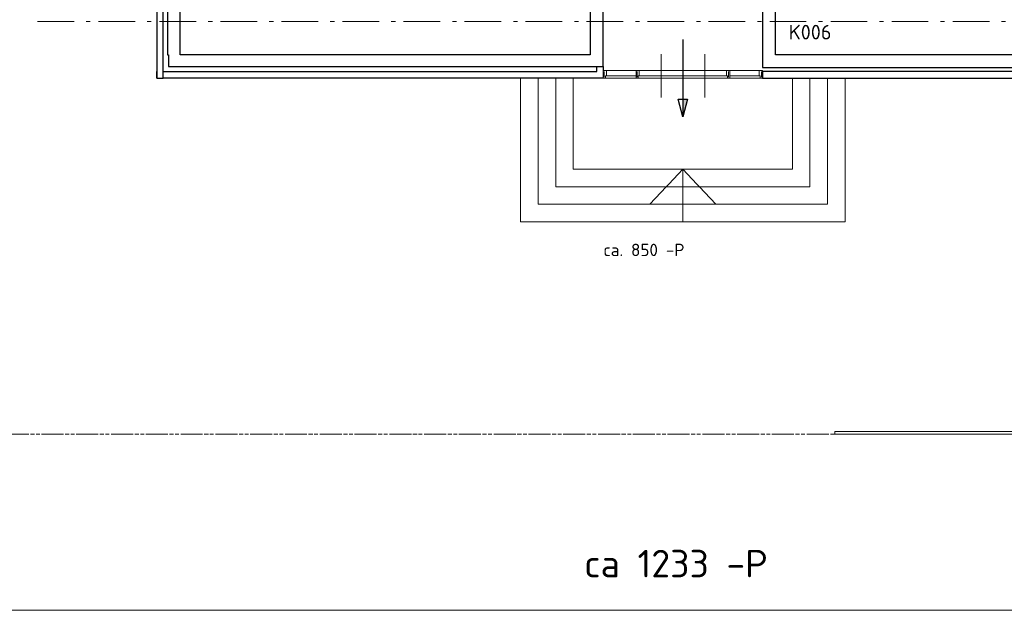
# Model space of a CAD drawing. Header units: millimetres. Extents: x -28579 to 211491, y -26192 to 102706.
# Tile 1 of 48: x -12444 to 4363, y -24184 to -14094. Entities that reach past the tile are written whole.
import ezdxf

# ---------------------------------------------------------------- set-up
doc = ezdxf.new("R2010")
doc.units = ezdxf.units.MM
doc.header["$LTSCALE"] = 100
doc.linetypes.add('STYLE_06', pattern=[1.041641, 0.625, -0.208282, 0.069427, -0.138931])
doc.linetypes.add('STYLE_10', pattern=[5.9375, 3.75, -0.277786, 0.694427, -0.277786, 0.625, -0.3125])
doc.layers.add('AL22FF1-_KALKZANDST', color=2, linetype='Continuous')
doc.layers.add('AL65_BEVEILIGING', color=1, linetype='Continuous')
doc.layers.add('None', color=7, linetype='Continuous', lineweight=5)
doc.styles.add('Tekton Plus Regular', font='isocpeur.ttf')

# ---------------------------------------------------------------- blocks, each defined once
blk = doc.blocks.new('Group-88')
at = {"layer": 'None', "color": 8, "linetype": 'Continuous', "lineweight": 5}
blk.add_line((-54266, -32345), (-54266, -32445), dxfattribs=at)
blk.add_lwpolyline([(-54247, -32445), (-54247, -32460), (-54286, -32460), (-54286, -32421), (-54302, -32421), (-54302, -32330), (-54247, -32330), (-54247, -32345)], dxfattribs=at)
blk = doc.blocks.new('Group-89')
at = {"layer": 'None', "color": 8, "linetype": 'Continuous', "lineweight": 5}
blk.add_line((-54826, -32345), (-54826, -32445), dxfattribs=at)
blk.add_lwpolyline([(-54807, -32445), (-54807, -32460), (-54846, -32460), (-54846, -32421), (-54862, -32421), (-54862, -32330), (-54807, -32330), (-54807, -32345)], dxfattribs=at)
blk = doc.blocks.new('Group-90')
at = {"layer": 'None', "color": 8, "linetype": 'Continuous', "lineweight": 5}
blk.add_line((-56388, -32345), (-56388, -32445), dxfattribs=at)
blk.add_lwpolyline([(-56407, -32445), (-56407, -32460), (-56368, -32460), (-56368, -32421), (-56351, -32421), (-56351, -32330), (-56407, -32330), (-56407, -32345)], dxfattribs=at)
blk = doc.blocks.new('Group-91')
at = {"color": 8, "linetype": 'Continuous', "lineweight": 5}
blk.add_wipeout([(-56967, -32330), (-54247, -32330), (-54247, -32460), (-56967, -32460)], dxfattribs=at).dxf.layer = 'None'
at = {"layer": 'None', "color": 8, "linetype": 'Continuous', "lineweight": 5}
blk.add_line((-56948, -32345), (-56948, -32445), dxfattribs=at)
blk.add_lwpolyline([(-56967, -32330), (-54247, -32330), (-54247, -32460), (-56967, -32460)], close=True, dxfattribs=at)
blk.add_lwpolyline([(-56967, -32445), (-56967, -32460), (-56928, -32460), (-56928, -32421), (-56911, -32421), (-56911, -32330), (-56967, -32330), (-56967, -32345)], dxfattribs=at)
at = {"layer": 'None', "color": 7}
blk.add_blockref('Group-88', (0, 0), dxfattribs=at)
at = {"color": 8, "linetype": 'Continuous', "lineweight": 5}
blk.add_wipeout([(-56407, -32330), (-54807, -32330), (-54807, -32460), (-56407, -32460)], dxfattribs=at).dxf.layer = 'None'
at = {"layer": 'None', "color": 8, "linetype": 'Continuous', "lineweight": 5}
for p, q in [((-55979, -32049), (-55979, -32793)), ((-55234, -32793), (-55234, -32049)), ((-56911, -32421), (-56407, -32421)), ((-56351, -32421), (-55607, -32421)), ((-54862, -32421), (-55607, -32421)), ((-54302, -32421), (-54807, -32421))]:
    blk.add_line(p, q, dxfattribs=at)
blk.add_lwpolyline([(-56407, -32330), (-54807, -32330), (-54807, -32460), (-56407, -32460)], close=True, dxfattribs=at)
at = {"layer": 'None', "color": 7}
for name in ['Group-90', 'Group-89']:
    blk.add_blockref(name, (0, 0), dxfattribs=at)

msp = doc.modelspace()

# ---------------------------------------------------------------- linework, layer by layer
at = {"layer": 'None', "color": 8, "linetype": 'STYLE_10', "lineweight": 5}
msp.add_line((-18009, -21177), (70953, -21177), dxfattribs=at)
at = {"layer": 'None', "color": 8, "linetype": 'Continuous', "lineweight": 5}
msp.add_line((20017, -24184), (-25878, -24184), dxfattribs=at)

# ---------------------------------------------------------------- texts
at = {"layer": 'None', "color": 6, "insert": (-2808, -23150.77297), "char_height": 470.207031, "attachment_point": 1, "line_spacing_factor": 0.976858, "style": 'Tekton Plus Regular'}
msp.add_mtext('ca 1233 -P', dxfattribs=at)

# ---------------------------------------------------------------- wipeouts: each hides what was drawn before it
at = {"color": 8, "linetype": 'Continuous', "lineweight": 5}
for points in [[(-2484, -14978), (236, -14978), (236, -15092), (-2484, -15092)], [(-2481, -18212.44), (-1084.97989, -18212.44), (-1084.97989, -17869), (-2481, -17869)]]:
    msp.add_wipeout(points, dxfattribs=at).dxf.layer = 'None'

# ---------------------------------------------------------------- next in the draw order: linework, layer by layer
at = {"layer": 'None', "color": 8, "linetype": 'Continuous', "lineweight": 5}
msp.add_lwpolyline([(-2484, -14978), (236, -14978), (236, -15092), (-2484, -15092)], close=True, dxfattribs=at)

# ---------------------------------------------------------------- next in the draw order: texts
at = {"layer": 'None', "color": 8, "insert": (-2481, -17921.14703), "char_height": 211.792969, "attachment_point": 1, "line_spacing_factor": 0.976858, "style": 'Tekton Plus Regular'}
msp.add_mtext('ca. 850 -P', dxfattribs=at)

# ---------------------------------------------------------------- next in the draw order: wipeouts: each hides what was drawn before it
at = {"color": 8, "linetype": 'Continuous', "lineweight": 5}
msp.add_wipeout([(1468, -21127), (70953, -21127), (70953, -21177), (1468, -21177)], dxfattribs=at).dxf.layer = 'None'

# ---------------------------------------------------------------- next in the draw order: linework, layer by layer
at = {"layer": 'None', "color": 8, "linetype": 'Continuous', "lineweight": 5}
msp.add_lwpolyline([(1468, -21127), (70953, -21127), (70953, -21177), (1468, -21177)], close=True, dxfattribs=at)

# ---------------------------------------------------------------- next in the draw order: wipeouts: each hides what was drawn before it
at = {"color": 8, "linetype": 'Continuous', "lineweight": 5}
msp.add_wipeout([(-2994, -15092), (746, -15092), (746, -16647), (-2994, -16647)], dxfattribs=at).dxf.layer = 'None'

# ---------------------------------------------------------------- next in the draw order: linework, layer by layer
at = {"layer": 'None', "color": 8, "linetype": 'Continuous', "lineweight": 5}
msp.add_lwpolyline([(-2994, -15092), (746, -15092), (746, -16647), (-2994, -16647)], close=True, dxfattribs=at)

# ---------------------------------------------------------------- next in the draw order: wipeouts: each hides what was drawn before it
at = {"color": 8, "linetype": 'Continuous', "lineweight": 5}
msp.add_wipeout([(-3894, -15092), (-2994, -15092), (-2994, -16647), (746, -16647), (746, -15092), (1646, -15092), (1646, -16647), (1646, -17547), (-3894, -17547), (-3894, -16647)], dxfattribs=at).dxf.layer = 'None'

# ---------------------------------------------------------------- next in the draw order: linework, layer by layer
at = {"layer": 'None', "color": 8, "linetype": 'Continuous', "lineweight": 5}
msp.add_lwpolyline([(-3894, -15092), (-2994, -15092), (-2994, -16647), (746, -16647), (746, -15092), (1646, -15092), (1646, -16647), (1646, -17547), (-3894, -17547), (-3894, -16647)], close=True, dxfattribs=at)

# ---------------------------------------------------------------- next in the draw order: wipeouts: each hides what was drawn before it
at = {"color": 8, "linetype": 'Continuous', "lineweight": 5}
msp.add_wipeout([(1646, -15092), (1646, -17247), (1646, -17547), (1346, -17547), (-3594, -17547), (-3894, -17547), (-3894, -17247), (-3894, -15092), (-3594, -15092), (-3594, -17247), (1346, -17247), (1346, -15092)], dxfattribs=at).dxf.layer = 'None'

# ---------------------------------------------------------------- next in the draw order: linework, layer by layer
at = {"layer": 'None', "color": 8, "linetype": 'Continuous', "lineweight": 5}
msp.add_lwpolyline([(1646, -15092), (1646, -17247), (1646, -17547), (1346, -17547), (-3594, -17547), (-3894, -17547), (-3894, -17247), (-3894, -15092), (-3594, -15092), (-3594, -17247), (1346, -17247), (1346, -15092)], close=True, dxfattribs=at)

# ---------------------------------------------------------------- next in the draw order: wipeouts: each hides what was drawn before it
at = {"color": 8, "linetype": 'Continuous', "lineweight": 5}
msp.add_wipeout([(-3294, -15092), (-3294, -16947), (1046, -16947), (1046, -15092), (1346, -15092), (1346, -16947), (1346, -17247), (1046, -17247), (-3294, -17247), (-3594, -17247), (-3594, -16947), (-3594, -15092)], dxfattribs=at).dxf.layer = 'None'

# ---------------------------------------------------------------- next in the draw order: linework, layer by layer
at = {"layer": 'None', "color": 8, "linetype": 'Continuous', "lineweight": 5}
msp.add_lwpolyline([(-3294, -15092), (-3294, -16947), (1046, -16947), (1046, -15092), (1346, -15092), (1346, -16947), (1346, -17247), (1046, -17247), (-3294, -17247), (-3594, -17247), (-3594, -16947), (-3594, -15092)], close=True, dxfattribs=at)

# ---------------------------------------------------------------- next in the draw order: wipeouts: each hides what was drawn before it
at = {"color": 8, "linetype": 'Continuous', "lineweight": 5}
msp.add_wipeout([(-2994, -15092), (-2994, -16647), (746, -16647), (746, -15092), (1046, -15092), (1046, -16647), (1046, -16947), (-2994, -16947), (-3294, -16947), (-3294, -16647), (-3294, -15092)], dxfattribs=at).dxf.layer = 'None'

# ---------------------------------------------------------------- next in the draw order: linework, layer by layer
at = {"layer": 'None', "color": 8, "linetype": 'Continuous', "lineweight": 5}
for q in [(-1689, -17247), (-1124, -17547), (-559, -17247)]:
    msp.add_line((-1124, -16647), q, dxfattribs=at)
msp.add_lwpolyline([(-2994, -15092), (-2994, -16647), (746, -16647), (746, -15092), (1046, -15092), (1046, -16647), (1046, -16947), (-2994, -16947), (-3294, -16947), (-3294, -16647), (-3294, -15092)], close=True, dxfattribs=at)

# ---------------------------------------------------------------- next in the draw order: wipeouts: each hides what was drawn before it
at = {"color": 8, "linetype": 'Continuous', "lineweight": 5}
for points in [[(7856, 12528), (7746, 12528), (7746, -14912), (7746, -14982), (236, -14982), (236, -15092), (7746, -15092), (7856, -15092), (7856, -14982), (7856, -14912)], [(-10104, -14982), (-2704, -14982), (-2594, -14982), (-2594, -14892), (-2484, -14892), (-2484, -14982), (-2484, -15092), (-2704, -15092), (-10104, -15092)]]:
    msp.add_wipeout(points, dxfattribs=at).dxf.layer = 'None'

# ---------------------------------------------------------------- next in the draw order: linework, layer by layer
at = {"layer": 'AL22FF1-_KALKZANDST'}
for points in [[(7856, 12528), (7746, 12528), (7746, -14912), (7746, -14982), (236, -14982), (236, -15092), (7746, -15092), (7856, -15092), (7856, -14982), (7856, -14912)], [(-10104, -14982), (-2704, -14982), (-2594, -14982), (-2594, -14892), (-2484, -14892), (-2484, -14982), (-2484, -15092), (-2704, -15092), (-10104, -15092)]]:
    msp.add_lwpolyline(points, close=True, dxfattribs=at)

# ---------------------------------------------------------------- next in the draw order: wipeouts: each hides what was drawn before it
at = {"color": 8, "linetype": 'Continuous', "lineweight": 5}
for points in [[(-9704, 14403), (-9924, 14403), (-9924, -14692), (-9904, -14692), (-9904, -14892), (-2704, -14892), (-2484, -14892), (-2484, -8202), (-2704, -8202), (-2704, -14692), (-9704, -14692)], [(7676, 12528), (7456, 12528), (7456, -14692), (456, -14692), (456, -11092), (236, -11092), (236, -14692), (236, -14912), (7456, -14912), (7676, -14912)]]:
    msp.add_wipeout(points, dxfattribs=at).dxf.layer = 'None'

# ---------------------------------------------------------------- next in the draw order: linework, layer by layer
at = {"layer": 'AL22FF1-_KALKZANDST'}
for points in [[(-9704, 14403), (-9924, 14403), (-9924, -14692), (-9904, -14692), (-9904, -14892), (-2704, -14892), (-2484, -14892), (-2484, -8202), (-2704, -8202), (-2704, -14692), (-9704, -14692)], [(7676, 12528), (7456, 12528), (7456, -14692), (456, -14692), (456, -11092), (236, -11092), (236, -14692), (236, -14912), (7456, -14912), (7676, -14912)]]:
    msp.add_lwpolyline(points, close=True, dxfattribs=at)

# ---------------------------------------------------------------- next in the draw order: texts
at = {"layer": 'None', "color": 1, "insert": (682, -14182.23359), "char_height": 250, "attachment_point": 1, "line_spacing_factor": 0.976858, "style": 'Tekton Plus Regular'}
msp.add_mtext('K006', dxfattribs=at)

# ---------------------------------------------------------------- next in the draw order: block references
at = {"layer": 'None', "color": 7}
msp.add_blockref('Group-91', (54483, 17368), dxfattribs=at)

# ---------------------------------------------------------------- next in the draw order: wipeouts: each hides what was drawn before it
at = {"color": 8, "linetype": 'Continuous', "lineweight": 5}
msp.add_wipeout([(-9994, -14687), (-9994, 14777), (-10104, 14777), (-10104, -14687), (-10104, -15092), (-9994, -15092)], dxfattribs=at).dxf.layer = 'None'

# ---------------------------------------------------------------- next in the draw order: hatches: boundary and pattern name
at = {"layer": 'AL65_BEVEILIGING'}
msp.add_hatch(color=256, dxfattribs=at).paths.add_polyline_path([(-1124, -15453.95324), (-1043.63669, -15453.95324), (-1124, -15753.87321)])

# ---------------------------------------------------------------- next in the draw order: linework, layer by layer
at = {"layer": 'AL22FF1-_KALKZANDST'}
msp.add_lwpolyline([(-9994, -14687), (-9994, 14777), (-10104, 14777), (-10104, -14687), (-10104, -15092), (-9994, -15092)], close=True, dxfattribs=at)
at = {"layer": 'AL65_BEVEILIGING'}
msp.add_line((-1124, -14430.12679), (-1124, -15753.87321), dxfattribs=at)
msp.add_lwpolyline([(-1124, -15753.87321), (-1204.36331, -15453.95324), (-1043.63669, -15453.95324), (-1124, -15753.87321)], dxfattribs=at)
at = {"layer": 'None', "color": 8, "linetype": 'STYLE_06', "lineweight": 5, "ltscale": 10}
msp.add_line((-12142, -14128), (9818, -14128), dxfattribs=at)

doc.saveas('drawing.dxf')
